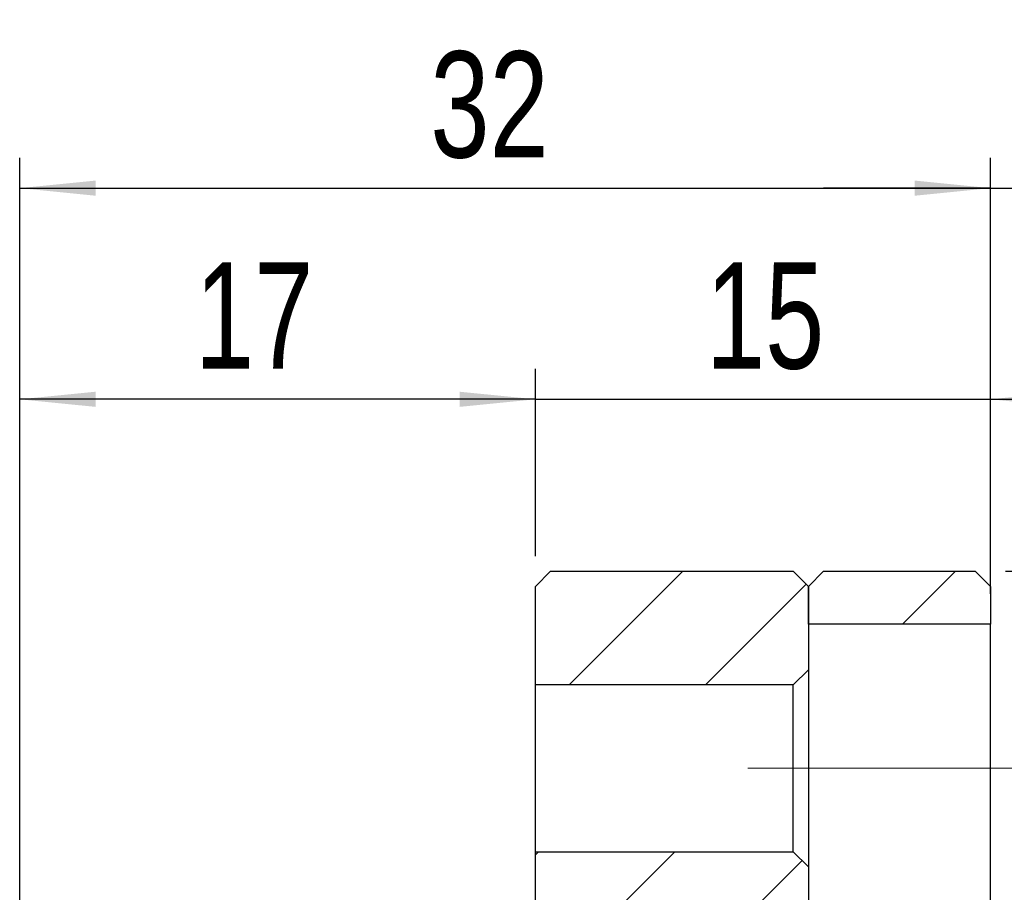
# Model space of a CAD drawing. Header units: millimetres. Extents: x 16 to 364, y 35 to 197.
# Tile 3 of 9: x 45 to 77, y 110 to 139. Entities that reach past the tile are written whole.
import ezdxf

# ---------------------------------------------------------------- set-up
doc = ezdxf.new("R2010")
doc.units = ezdxf.units.MM
doc.linetypes.add('CENTERX2', pattern=[20.32, 12.7, -2.54, 2.54, -2.54])
doc.layers.add('FORMAT', color=7, linetype='Continuous')
doc.styles.add('SLDTEXTSTYLE0', font='TXT', dxfattribs={"width": 0.75})
doc.dimstyles.new('SLDDIMSTYLE1', dxfattribs={"dimtxt": 3.5, "dimasz": 2.5, "dimexe": 0, "dimexo": 0.0625, "dimgap": 0.875, "dimtad": 1, "dimrnd": 1e-09, "dimzin": 12, "dimdsep": 46, "dimtxsty": 'SLDTEXTSTYLE0', "dimsah": 1, "dimcen": 0.09, "dimadec": 0, "dimazin": 3, "dimtfac": 1, "dimtmove": 0, "dimatfit": 0, "dimfxl": 1, "dimfrac": 2, "dimtolj": 1, "dimtzin": 12, "dimarcsym": 0})
doc.dimstyles.new('SLDDIMSTYLE2', dxfattribs={"dimtxt": 3.5, "dimasz": 2.5, "dimexe": 0, "dimexo": 0.0625, "dimgap": 0.875, "dimtad": 1, "dimrnd": 1e-09, "dimzin": 12, "dimdsep": 46, "dimtxsty": 'SLDTEXTSTYLE0', "dimsah": 1, "dimcen": 0.09, "dimadec": 0, "dimazin": 3, "dimtfac": 1, "dimtofl": 0, "dimtmove": 0, "dimatfit": 3, "dimfxl": 1, "dimfrac": 2, "dimtolj": 1, "dimtzin": 12, "dimarcsym": 0})

# ---------------------------------------------------------------- blocks, each defined once
blk = doc.blocks.new('_D_12')
at = {"layer": 'FORMAT', "color": 7}
for p, q in [((44.962, 109.707), (44.962, 127.378)), ((61.962, 121.207), (61.962, 127.378)), ((61.962, 126.378), (44.962, 126.378))]:
    blk.add_line(p, q, dxfattribs=at)
for points in [[(44.962, 126.378), (47.462, 126.128), (47.462, 126.628)], [(61.962, 126.378), (59.462, 126.628), (59.462, 126.128)]]:
    blk.add_solid(points, dxfattribs=at)
at = {"layer": 'FORMAT', "color": 7, "insert": (50.738, 130.89), "char_height": 3.5, "attachment_point": 1, "style": 'SLDTEXTSTYLE0'}
blk.add_mtext('17', dxfattribs=at)
blk = doc.blocks.new('_D_13')
at = {"layer": 'FORMAT', "color": 7}
for p, q in [((61.962, 121.207), (61.962, 127.378)), ((76.962, 119.957), (76.962, 127.378)), ((61.962, 126.378), (56.462, 126.378)), ((61.962, 126.378), (76.962, 126.378)), ((76.962, 126.378), (82.462, 126.378))]:
    blk.add_line(p, q, dxfattribs=at)
for points in [[(61.962, 126.378), (59.462, 126.628), (59.462, 126.128)], [(76.962, 126.378), (79.462, 126.128), (79.462, 126.628)]]:
    blk.add_solid(points, dxfattribs=at)
at = {"layer": 'FORMAT', "color": 7, "insert": (67.58, 130.89), "char_height": 3.5, "attachment_point": 1, "style": 'SLDTEXTSTYLE0'}
blk.add_mtext('15', dxfattribs=at)
blk = doc.blocks.new('_D_14')
at = {"layer": 'FORMAT', "color": 7}
for p, q in [((44.962, 109.707), (44.962, 134.342)), ((76.962, 119.957), (76.962, 134.342)), ((44.962, 133.342), (76.962, 133.342))]:
    blk.add_line(p, q, dxfattribs=at)
for points in [[(44.962, 133.342), (47.462, 133.092), (47.462, 133.592)], [(76.962, 133.342), (74.462, 133.592), (74.462, 133.092)]]:
    blk.add_solid(points, dxfattribs=at)
at = {"layer": 'FORMAT', "color": 7, "insert": (58.498, 137.854), "char_height": 3.5, "attachment_point": 1, "style": 'SLDTEXTSTYLE0'}
blk.add_mtext('32', dxfattribs=at)
blk = doc.blocks.new('_D_15')
at = {"layer": 'FORMAT', "color": 7}
for p, q in [((76.962, 119.957), (76.962, 134.342)), ((86.962, 102.807), (86.962, 134.342)), ((76.962, 133.342), (71.462, 133.342)), ((76.962, 133.342), (86.962, 133.342)), ((86.962, 133.342), (92.462, 133.342))]:
    blk.add_line(p, q, dxfattribs=at)
for centre, start, end in [((84.788, 136.12), 153.4349, 206.5651), ((78.848, 136.12), 333.4349, 26.5651)]:
    blk.add_arc(centre, 6.212, start, end, dxfattribs=at)
for points in [[(76.962, 133.342), (74.462, 133.592), (74.462, 133.092)], [(86.962, 133.342), (89.462, 133.092), (89.462, 133.592)]]:
    blk.add_solid(points, dxfattribs=at)
at = {"layer": 'FORMAT', "color": 7, "insert": (79.232, 137.854), "char_height": 3.5, "attachment_point": 1, "style": 'SLDTEXTSTYLE0'}
blk.add_mtext('10', dxfattribs=at)
blk = doc.blocks.new('_D_19')
at = {"layer": 'FORMAT', "color": 7}
for p, q in [((77.462, 120.707), (108.879, 120.707)), ((107.879, 57.707), (107.879, 120.707)), ((77.462, 57.707), (108.879, 57.707))]:
    blk.add_line(p, q, dxfattribs=at)
for points in [[(107.879, 120.707), (107.629, 118.207), (108.129, 118.207)], [(107.879, 57.707), (108.129, 60.207), (107.629, 60.207)]]:
    blk.add_solid(points, dxfattribs=at)
at = {"layer": 'FORMAT', "color": 7, "char_height": 3.5, "attachment_point": 1, "rotation": 90, "style": 'SLDTEXTSTYLE0'}
for s, insert in [('63', (103.314, 89.151)), ('%%c', (103.367, 83.873))]:
    blk.add_mtext(s, dxfattribs=dict(at, insert=insert))

msp = doc.modelspace()

# ---------------------------------------------------------------- hatches: boundary and pattern name
at = {"linetype": 'Continuous', "lineweight": 18}
h = msp.add_hatch(dxfattribs=at)
h.set_pattern_fill('ANSI31', style=0)
h.paths.add_polyline_path([(61.96162, 116.95737), (70.46162, 116.95737), (70.96162, 117.45737), (70.96162, 120.20737), (70.46162, 120.70737), (62.46162, 120.70737), (61.96162, 120.20737)], flags=0)
h = msp.add_hatch(dxfattribs=at)
h.set_pattern_fill('ANSI31', style=0)
h.paths.add_polyline_path([(70.96162, 120.20737), (70.96162, 118.95737), (76.96162, 118.95737), (76.96162, 120.20737), (76.46162, 120.70737), (71.46162, 120.70737)], flags=0)
h = msp.add_hatch(dxfattribs=at)
h.set_pattern_fill('ANSI31', style=0)
h.paths.add_polyline_path([(70.46162, 111.45737), (61.96162, 111.45737), (61.96162, 109.20737), (45.46162, 109.20737), (44.96162, 108.70737), (44.96162, 103.70737), (45.46162, 103.20737), (49.96162, 103.20737), (49.96162, 102.70737), (50.46162, 102.70737), (50.96162, 103.20737), (50.96162, 105.20737), (70.46162, 105.20737), (70.96162, 105.70737), (70.96162, 110.95737)], flags=0)

# ---------------------------------------------------------------- linework, layer by layer
at = {"color": 7, "linetype": 'Continuous', "lineweight": 25}
for p, q in [((62.46162, 120.70737), (61.96162, 120.20737)), ((62.46162, 120.70737), (70.46162, 120.70737)), ((70.96162, 120.20737), (70.46162, 120.70737)), ((71.46162, 120.70737), (70.96162, 120.20737)), ((71.46162, 120.70737), (76.46162, 120.70737)), ((76.96162, 120.20737), (76.46162, 120.70737)), ((61.96162, 116.95737), (61.96162, 120.20737)), ((70.96162, 118.95737), (70.96162, 120.20737)), ((70.96162, 120.20737), (70.96162, 117.45737)), ((76.96162, 120.20737), (76.96162, 118.95737)), ((76.96162, 118.95737), (70.96162, 118.95737)), ((76.96162, 109.45737), (76.96162, 118.95737)), ((70.46162, 116.95737), (70.96162, 117.45737)), ((70.96162, 117.45737), (70.96162, 110.95737)), ((70.46162, 116.95737), (61.96162, 116.95737)), ((61.96162, 111.45737), (61.96162, 116.95737)), ((70.46162, 111.45737), (70.46162, 116.95737)), ((61.96162, 111.45737), (70.46162, 111.45737)), ((61.96162, 109.20737), (61.96162, 111.45737)), ((70.96162, 110.95737), (70.46162, 111.45737)), ((70.96162, 110.95737), (70.96162, 105.70737))]:
    msp.add_line(p, q, dxfattribs=at)
at = {"layer": 'FORMAT', "color": 7, "linetype": 'CENTERX2', "lineweight": 18}
msp.add_line((68.96162, 114.20737), (78.96162, 114.20737), dxfattribs=at)

# ---------------------------------------------------------------- dimensions: what is measured, and where the dimension line sits
at = {"layer": 'FORMAT', "color": 7}
dim = msp.add_linear_dim(base=(86.96162, 133.34215), p1=(76.96162, 118.95737), p2=(86.96162, 101.80737), text='(<>)', dimstyle='SLDDIMSTYLE1', dxfattribs=at)
dim.commit()
dim.dimension.update_dxf_attribs({"geometry": '_D_15', "text_midpoint": (81.81813, 133.34215), "dimtype": 160})
for base, p1, p2, dimstyle, picture, middle in [((76.96162, 133.34215), (44.96162, 108.70737), (76.96162, 118.95737), 'SLDDIMSTYLE2', '_D_14', (61.08401, 133.34215)), ((44.96162, 126.37806), (61.96162, 120.20737), (44.96162, 108.70737), 'SLDDIMSTYLE1', '_D_12', (53.3237, 126.37806)), ((76.96162, 126.37806), (61.96162, 120.20737), (76.96162, 118.95737), 'SLDDIMSTYLE1', '_D_13', (70.16591, 126.37806))]:
    dim = msp.add_linear_dim(base=base, p1=p1, p2=p2, dimstyle=dimstyle, dxfattribs=at)
    dim.commit()
    dim.dimension.update_dxf_attribs({"geometry": picture, "text_midpoint": middle, "dimtype": 160})
dim = msp.add_linear_dim(base=(107.87878, 120.70737), p1=(76.46162, 57.70737), p2=(76.46162, 120.70737), angle=90, text='%%c<>', dimstyle='SLDDIMSTYLE2', dxfattribs=at)
dim.commit()
dim.dimension.update_dxf_attribs({"geometry": '_D_19', "text_midpoint": (107.87878, 89.09794), "dimtype": 160})

doc.saveas('drawing.dxf')
